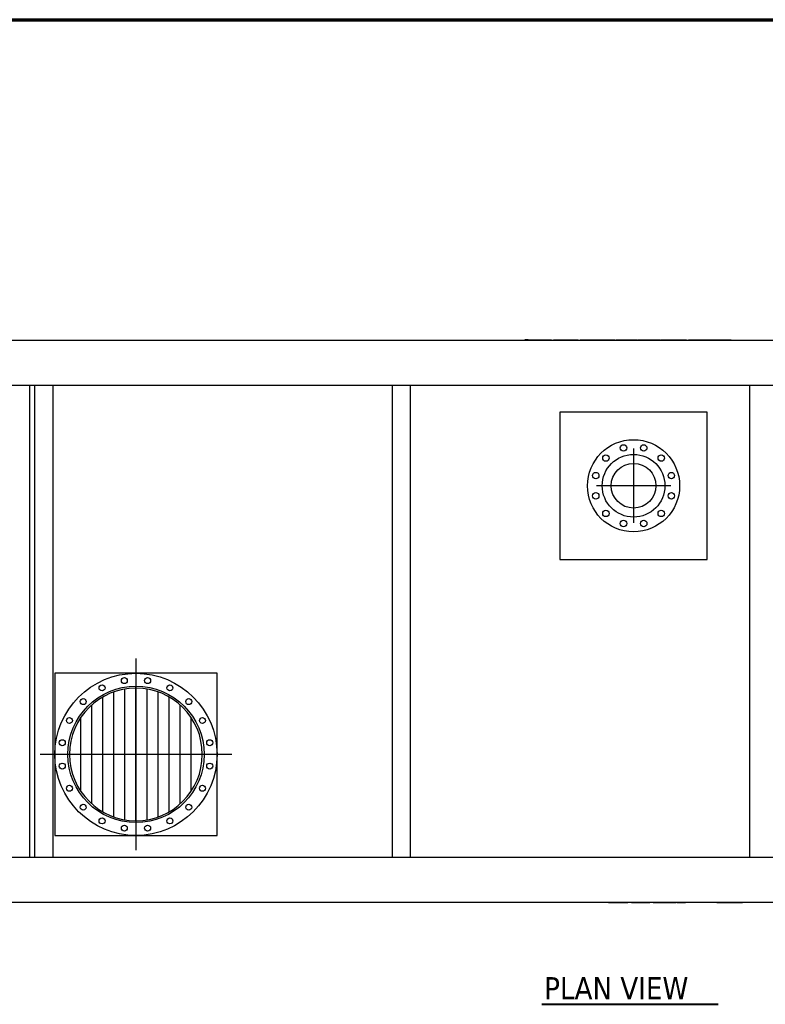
# Model space of a CAD drawing. Header units: inches. Extents: x 12 to 564, y 10 to 374.
# Tile 154 of 158: x 216 to 317, y 240 to 374. Entities that reach past the tile are written whole.
import ezdxf

# ---------------------------------------------------------------- set-up
doc = ezdxf.new("R2010")
doc.units = ezdxf.units.IN
doc.header["$LTSCALE"] = 16
doc.header["$MEASUREMENT"] = 0
for name, color, linetype, lineweight in [('Border (ANSI)', 7, 'Continuous', 70), ('Center Mark (ANSI)', 7, 'Continuous', 25), ('Symbol (ANSI)', 7, 'Continuous', 25), ('Visible (ANSI)', 7, 'Continuous', 30)]:
    doc.layers.add(name, color=color, linetype=linetype, lineweight=lineweight)
doc.styles.add('Label Text (ANSI)', font='tahomabd.ttf')

# ---------------------------------------------------------------- blocks, each defined once
blk = doc.blocks.new('Borders SUPERIOR BORDER')
at = {"layer": 'Border (ANSI)'}
blk.add_line((0.75, 23.375), (35.25, 23.375), dxfattribs=at)

msp = doc.modelspace()

# ---------------------------------------------------------------- linework, layer by layer
at = {"layer": 'Center Mark (ANSI)', "linetype": 'Continuous'}
for p, q in [((299.62, 315.83), (299.62, 305.76)), ((304.66, 310.79), (294.59, 310.79)), ((232.12, 287.36), (232.12, 261.36)), ((245.12, 274.36), (219.12, 274.36))]:
    msp.add_line(p, q, dxfattribs=at)
at = {"layer": 'Symbol (ANSI)', "lineweight": 40}
msp.add_line((287.2, 240.47), (311.1, 240.47), dxfattribs=at)
at = {"layer": 'Visible (ANSI)'}
for p, q in [((211.82, 330.55), (387.42, 330.55)), ((282.12, 330.55), (282.12, 330.55)), ((282.12, 330.55), (317.12, 330.55)), ((285.34, 330.57), (284.86, 330.57)), ((284.86, 330.55), (284.86, 330.57)), ((285.19, 330.58), (285.52, 330.58)), ((285.19, 330.57), (285.19, 330.58)), ((285.34, 330.57), (286.81, 330.57)), ((285.34, 330.55), (285.34, 330.57)), ((285.52, 330.58), (286.85, 330.58)), ((285.52, 330.57), (285.52, 330.58)), ((286.81, 330.57), (288.49, 330.57)), ((286.81, 330.55), (286.81, 330.57)), ((286.85, 330.57), (286.85, 330.58)), ((286.85, 330.58), (288.31, 330.58)), ((288.31, 330.57), (288.31, 330.58)), ((288.49, 330.55), (288.49, 330.57)), ((288.78, 330.56), (290.44, 330.56)), ((288.78, 330.55), (288.78, 330.56)), ((290.44, 330.55), (290.44, 330.56)), ((290.44, 330.56), (292.1, 330.56)), ((292.1, 330.55), (292.1, 330.56)), ((292.38, 330.57), (293.9, 330.57)), ((292.38, 330.55), (292.38, 330.57)), ((292.57, 330.58), (293.71, 330.58)), ((292.57, 330.57), (292.57, 330.58)), ((293.71, 330.57), (293.71, 330.58)), ((293.84, 330.58), (294.17, 330.58)), ((293.84, 330.57), (293.84, 330.58)), ((293.9, 330.57), (293.99, 330.57)), ((293.9, 330.55), (293.9, 330.57)), ((293.99, 330.57), (295.46, 330.57)), ((293.99, 330.55), (293.99, 330.57)), ((294.17, 330.58), (295.5, 330.58)), ((294.17, 330.57), (294.17, 330.58)), ((295.46, 330.57), (297.14, 330.57)), ((295.46, 330.55), (295.46, 330.57)), ((295.5, 330.57), (295.5, 330.58)), ((295.5, 330.58), (296.96, 330.58)), ((296.96, 330.57), (296.96, 330.58)), ((297.14, 330.55), (297.14, 330.57)), ((297.24, 330.57), (300.12, 330.57)), ((297.24, 330.55), (297.24, 330.57)), ((297.43, 330.57), (297.43, 330.58)), ((297.43, 330.58), (299.93, 330.58)), ((299.93, 330.57), (299.93, 330.58)), ((300.12, 330.55), (300.12, 330.57)), ((300.2, 330.57), (301.59, 330.57)), ((300.2, 330.55), (300.2, 330.57)), ((300.39, 330.58), (301.6, 330.58)), ((300.39, 330.57), (300.39, 330.58)), ((301.59, 330.57), (303.2, 330.57)), ((301.59, 330.55), (301.59, 330.57)), ((301.6, 330.57), (301.6, 330.58)), ((301.6, 330.58), (303.01, 330.58)), ((303.01, 330.57), (303.01, 330.58)), ((303.2, 330.55), (303.2, 330.57)), ((303.28, 330.56), (303.28, 330.55)), ((303.28, 330.56), (304.81, 330.56)), ((303.47, 330.57), (304.62, 330.57)), ((303.47, 330.56), (303.47, 330.57)), ((304.62, 330.57), (305.03, 330.57)), ((304.62, 330.56), (304.62, 330.57)), ((304.62, 330.57), (304.62, 330.57)), ((304.62, 330.56), (304.62, 330.57)), ((304.81, 330.56), (304.81, 330.55)), ((304.81, 330.56), (305.03, 330.56)), ((305.03, 330.57), (305.45, 330.57)), ((305.03, 330.56), (305.03, 330.57)), ((305.03, 330.56), (305.03, 330.55)), ((305.03, 330.56), (305.26, 330.56)), ((305.26, 330.56), (305.26, 330.55)), ((305.26, 330.56), (306.79, 330.56)), ((305.45, 330.56), (305.45, 330.57)), ((305.45, 330.57), (305.45, 330.57)), ((305.45, 330.56), (305.45, 330.57)), ((305.45, 330.57), (306.6, 330.57)), ((306.6, 330.56), (306.6, 330.57)), ((306.79, 330.55), (306.79, 330.56)), ((307.09, 330.56), (307.11, 330.56)), ((307.09, 330.55), (307.09, 330.56)), ((307.11, 330.56), (307.11, 330.55)), ((307.11, 330.56), (312.48, 330.56)), ((307.28, 330.57), (307.34, 330.57)), ((307.28, 330.56), (307.28, 330.57)), ((307.34, 330.56), (307.34, 330.57)), ((307.34, 330.57), (312.3, 330.57)), ((312.3, 330.57), (312.62, 330.57)), ((312.3, 330.56), (312.3, 330.57)), ((312.48, 330.56), (312.87, 330.56)), ((312.48, 330.55), (312.48, 330.56)), ((312.62, 330.56), (312.62, 330.57)), ((312.87, 330.55), (312.87, 330.56)), ((317.12, 330.55), (317.12, 330.55)), ((211.82, 324.45), (387.42, 324.45)), ((217.71, 260.39), (217.71, 324.45)), ((218.37, 324.45), (218.37, 260.39)), ((220.87, 260.39), (220.87, 324.45)), ((266.87, 324.45), (266.87, 260.39)), ((269.37, 260.39), (269.37, 324.45)), ((315.37, 324.45), (315.37, 260.39)), ((289.62, 320.79), (289.62, 300.79)), ((309.62, 320.79), (289.62, 320.79)), ((309.62, 300.79), (309.62, 320.79)), ((289.62, 300.79), (309.62, 300.79)), ((221.12, 285.36), (221.12, 263.36)), ((243.12, 285.36), (221.12, 285.36)), ((243.12, 263.36), (243.12, 285.36)), ((230.62, 265.48), (230.62, 283.23)), ((232.12, 283.61), (232.12, 283.36)), ((232.12, 283.36), (232.12, 283.61)), ((232.12, 265.36), (232.12, 283.36)), ((233.62, 265.48), (233.62, 283.23)), ((227.62, 266.56), (227.62, 282.15)), ((229.12, 265.87), (229.12, 282.84)), ((235.12, 265.87), (235.12, 282.84)), ((236.62, 266.56), (236.62, 282.15)), ((226.12, 267.65), (226.12, 281.07)), ((238.12, 267.65), (238.12, 281.07)), ((224.62, 269.38), (224.62, 279.33)), ((239.62, 269.38), (239.62, 279.33)), ((221.12, 263.36), (243.12, 263.36)), ((387.42, 260.39), (211.82, 260.39)), ((387.42, 254.29), (211.82, 254.29)), ((282.12, 254.29), (282.12, 254.28)), ((317.12, 254.28), (282.12, 254.28)), ((286.37, 254.28), (286.37, 254.28)), ((286.76, 254.28), (286.37, 254.28)), ((286.62, 254.28), (286.62, 254.27)), ((286.94, 254.27), (286.62, 254.27)), ((292.13, 254.28), (286.76, 254.28)), ((286.76, 254.28), (286.76, 254.28)), ((286.94, 254.28), (286.94, 254.27)), ((291.9, 254.27), (286.94, 254.27)), ((291.9, 254.28), (291.9, 254.27)), ((291.96, 254.27), (291.9, 254.27)), ((291.96, 254.28), (291.96, 254.27)), ((292.15, 254.28), (292.13, 254.28)), ((292.13, 254.28), (292.13, 254.28)), ((292.15, 254.28), (292.15, 254.28)), ((292.46, 254.28), (292.46, 254.28)), ((293.98, 254.28), (292.46, 254.28)), ((292.64, 254.28), (292.64, 254.27)), ((293.79, 254.27), (292.64, 254.27)), ((293.79, 254.28), (293.79, 254.27)), ((293.79, 254.28), (293.79, 254.27)), ((293.79, 254.27), (293.79, 254.27)), ((294.21, 254.27), (293.79, 254.27)), ((294.21, 254.28), (293.98, 254.28)), ((293.98, 254.28), (293.98, 254.28)), ((294.21, 254.28), (294.21, 254.27)), ((294.21, 254.28), (294.21, 254.28)), ((294.43, 254.28), (294.21, 254.28)), ((294.62, 254.27), (294.21, 254.27)), ((294.43, 254.28), (294.43, 254.28)), ((295.96, 254.28), (294.43, 254.28)), ((294.62, 254.28), (294.62, 254.27)), ((294.62, 254.28), (294.62, 254.27)), ((294.62, 254.27), (294.62, 254.27)), ((295.77, 254.27), (294.62, 254.27)), ((295.77, 254.28), (295.77, 254.27)), ((295.96, 254.28), (295.96, 254.28)), ((296.05, 254.28), (296.05, 254.26)), ((297.65, 254.26), (296.05, 254.26)), ((296.23, 254.26), (296.23, 254.25)), ((297.64, 254.25), (296.23, 254.25)), ((297.64, 254.26), (297.64, 254.25)), ((298.85, 254.25), (297.64, 254.25)), ((297.65, 254.28), (297.65, 254.26)), ((299.04, 254.26), (297.65, 254.26)), ((298.85, 254.26), (298.85, 254.25)), ((299.04, 254.28), (299.04, 254.26)), ((299.13, 254.28), (299.13, 254.26)), ((302, 254.26), (299.13, 254.26)), ((299.32, 254.26), (299.32, 254.25)), ((301.82, 254.25), (299.32, 254.25)), ((301.82, 254.26), (301.82, 254.25)), ((302, 254.28), (302, 254.26)), ((302.1, 254.28), (302.1, 254.26)), ((303.78, 254.26), (302.1, 254.26)), ((302.29, 254.26), (302.29, 254.25)), ((303.74, 254.25), (302.29, 254.25)), ((303.74, 254.26), (303.74, 254.25)), ((305.07, 254.25), (303.74, 254.25)), ((303.78, 254.28), (303.78, 254.26)), ((305.25, 254.26), (303.78, 254.26)), ((305.07, 254.26), (305.07, 254.25)), ((305.4, 254.25), (305.07, 254.25)), ((305.25, 254.28), (305.25, 254.26)), ((305.34, 254.26), (305.25, 254.26)), ((305.34, 254.28), (305.34, 254.26)), ((306.86, 254.26), (305.34, 254.26)), ((305.4, 254.26), (305.4, 254.25)), ((305.53, 254.26), (305.53, 254.25)), ((306.68, 254.25), (305.53, 254.25)), ((306.68, 254.26), (306.68, 254.25)), ((306.86, 254.28), (306.86, 254.26)), ((307.14, 254.28), (307.14, 254.27)), ((308.8, 254.27), (307.14, 254.27)), ((308.8, 254.28), (308.8, 254.27)), ((310.46, 254.27), (308.8, 254.27)), ((310.46, 254.28), (310.46, 254.27)), ((310.75, 254.28), (310.75, 254.26)), ((312.43, 254.26), (310.75, 254.26)), ((310.94, 254.26), (310.94, 254.25)), ((312.39, 254.25), (310.94, 254.25)), ((312.39, 254.26), (312.39, 254.25)), ((313.72, 254.25), (312.39, 254.25)), ((312.43, 254.28), (312.43, 254.26)), ((313.9, 254.26), (312.43, 254.26)), ((313.72, 254.26), (313.72, 254.25)), ((314.05, 254.25), (313.72, 254.25)), ((313.9, 254.28), (313.9, 254.26)), ((313.9, 254.26), (314.39, 254.26)), ((314.05, 254.26), (314.05, 254.25)), ((314.39, 254.28), (314.39, 254.26)), ((317.12, 254.29), (317.12, 254.28))]:
    msp.add_line(p, q, dxfattribs=at)
for centre, radius in [((299.62, 310.79), 6.25), ((298.25, 315.92), 0.437), ((301, 315.92), 0.437), ((299.62, 310.79), 4.25), ((295.87, 314.55), 0.437), ((299.62, 310.79), 3.03), ((299.62, 310.79), 3.03), ((303.38, 314.55), 0.437), ((294.49, 312.17), 0.437), ((304.75, 312.17), 0.437), ((294.49, 309.42), 0.437), ((304.75, 309.42), 0.437), ((295.87, 307.04), 0.437), ((303.38, 307.04), 0.437), ((298.25, 305.67), 0.437), ((301, 305.67), 0.437), ((232.12, 274.36), 11), ((230.54, 284.36), 0.406), ((233.7, 284.36), 0.406), ((232.12, 274.36), 9.25), ((227.52, 283.38), 0.406), ((236.72, 283.38), 0.406), ((224.96, 281.52), 0.406), ((239.28, 281.52), 0.406), ((223.1, 278.95), 0.406), ((241.14, 278.95), 0.406), ((222.12, 275.94), 0.406), ((242.12, 275.94), 0.406), ((222.12, 272.77), 0.406), ((242.12, 272.77), 0.406), ((223.1, 269.76), 0.406), ((241.14, 269.76), 0.406), ((224.96, 267.2), 0.406), ((239.28, 267.2), 0.406), ((227.52, 265.34), 0.406), ((236.72, 265.34), 0.406), ((230.54, 264.36), 0.406), ((233.7, 264.36), 0.406)]:
    msp.add_circle(centre, radius, dxfattribs=at)
for start, end in [(90.0032, 89.9968), (89.9968, 90.0032)]:
    msp.add_arc((232.12, 274.36), 9, start, end, dxfattribs=at)

# ---------------------------------------------------------------- block references
at = {"xscale": 16, "yscale": 16, "zscale": 16}
msp.add_blockref('Borders SUPERIOR BORDER', (0, 0), dxfattribs=at)

# ---------------------------------------------------------------- texts
at = {"layer": 'Symbol (ANSI)', "insert": (287.5, 241.14), "char_height": 3.008, "attachment_point": 7, "style": 'Label Text (ANSI)'}
msp.add_mtext('PLAN VIEW', dxfattribs=at)

doc.saveas('drawing.dxf')
